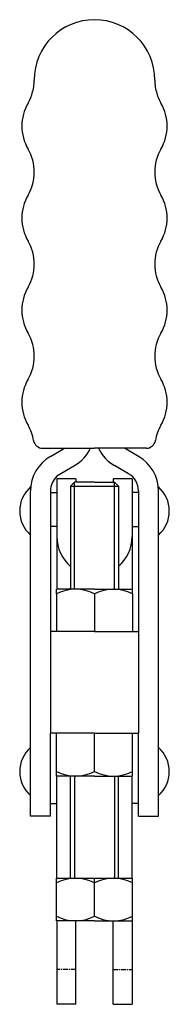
# Model space of a CAD drawing. Extents: x 37 to 74, y 73 to 319.
import ezdxf

# ---------------------------------------------------------------- set-up
doc = ezdxf.new("R2010")
doc.units = 0
doc.linetypes.add('CENTER', pattern=[2, 1.25, -0.25, 0.25, -0.25])
doc.layers.get('0').update_dxf_attribs({"linetype": 'CONTINUOUS'})
doc.layers.add('BRAUER-1', color=1, linetype='CENTER')

msp = doc.modelspace()

# ---------------------------------------------------------------- linework, layer by layer
for p, q in [((42.335, 211.527819), (55.299998, 211.527818)), ((44.299998, 209.507096), (47.799998, 211.527818)), ((68.264996, 211.527819), (55.299998, 211.527818)), ((66.299998, 209.507097), (62.799998, 211.527818)), ((45.899998, 204.657362), (50.299968, 207.197664)), ((63.799998, 205.176973), (60.300029, 207.197664)), ((50.599998, 203.846846), (45.899998, 203.846846)), ((45.899998, 203.846846), (45.899999, 176.30711)), ((50.299998, 203.016847), (49.299998, 202.016847)), ((49.299998, 202.016847), (49.299999, 176.30711)), ((49.299998, 202.016847), (61.299998, 202.016847)), ((55.299998, 203.016847), (50.299998, 203.016847)), ((50.299999, 176.30711), (50.299998, 203.016847)), ((50.599998, 203.846846), (50.599998, 203.016847)), ((55.299998, 203.016847), (60.299998, 203.016847)), ((59.999998, 203.846846), (59.999998, 203.016847)), ((64.699998, 203.846846), (59.999998, 203.846846)), ((60.299998, 203.016847), (61.299998, 202.016847)), ((60.299999, 176.30711), (60.299998, 203.016847)), ((61.299998, 202.016847), (61.299999, 176.30711)), ((64.699998, 203.846846), (64.699999, 176.30711)), ((39.299999, 119.646849), (39.299998, 200.846849)), ((44.299998, 200.846849), (44.299999, 165.716847)), ((44.299998, 200.446846), (45.899998, 200.446846)), ((66.299998, 200.446846), (64.699998, 200.446846)), ((66.299998, 200.846849), (66.299999, 165.716847)), ((71.299999, 119.646849), (71.299998, 200.846849)), ((45.899998, 192.008656), (44.299998, 192.008656)), ((64.699998, 192.008656), (66.299998, 192.008656)), ((55.299999, 176.30711), (45.799999, 176.30711)), ((45.799999, 175.158673), (45.799999, 176.30711)), ((45.799999, 175.158673), (45.799999, 165.65086)), ((55.299999, 176.30711), (64.799999, 176.30711)), ((55.299999, 175.158673), (55.299999, 165.65086)), ((64.799999, 175.158673), (64.799999, 176.30711)), ((64.799999, 175.158673), (64.799999, 165.65086)), ((55.299999, 165.716847), (44.299999, 165.716847)), ((44.299999, 165.716847), (44.299999, 140.316847)), ((55.299999, 165.716847), (66.299999, 165.716847)), ((66.299999, 165.716847), (66.299999, 140.316847)), ((55.299999, 140.316847), (44.299999, 140.316847)), ((44.299999, 119.646849), (44.299999, 140.316847)), ((45.799999, 129.613155), (45.799999, 140.269405)), ((55.299998, 130.761592), (55.299999, 140.269405)), ((55.299999, 140.316847), (66.299999, 140.316847)), ((64.799999, 129.613155), (64.799999, 140.269405)), ((66.299999, 119.646849), (66.299999, 140.316847)), ((55.299999, 129.613155), (45.799999, 129.613155)), ((45.9, 104.107103), (45.899999, 129.613155)), ((49.299999, 104.107103), (49.299999, 129.613155)), ((50.299999, 129.613155), (50.299999, 104.107103)), ((55.299999, 129.613155), (64.799999, 129.613155)), ((60.299999, 129.613155), (60.299999, 104.107103)), ((61.299999, 104.107103), (61.299999, 129.613155)), ((64.7, 104.107103), (64.699999, 129.613155)), ((44.299999, 122.746847), (45.899999, 122.746847)), ((66.299999, 122.746847), (64.699999, 122.746847)), ((44.299999, 119.646849), (39.299999, 119.646849)), ((66.299999, 119.646849), (71.299999, 119.646849)), ((45.799998, 104.107103), (64.799998, 104.107103)), ((45.799998, 93.450853), (45.799998, 104.107103)), ((55.299997, 94.59929), (55.299998, 104.107103)), ((64.799998, 93.450853), (64.799998, 104.107103)), ((55.299998, 93.450853), (45.799998, 93.450853)), ((45.9, 93.450853), (45.9, 72.6)), ((50.6, 72.6), (50.6, 93.450853)), ((55.299998, 93.450853), (64.799998, 93.450853)), ((60, 72.6), (60, 93.450853)), ((64.7, 93.450853), (64.7, 72.6)), ((50.6, 72.6), (45.9, 72.6)), ((60, 72.6), (64.7, 72.6))]:
    msp.add_line(p, q)
for centre, radius, start, end in [((55.300012, 303.527821), 15.071973, 0.000001, 179.999996), ((28.728039, 303.527822), 11.5, 329.999989, 359.999996), ((81.871979, 303.52782), 11.5, 179.99999, 210), ((48.64662, 292.027818), 11.5, 149.999986, 209.999976), ((61.953394, 292.027819), 11.500001, 330.00001, 30.000002), ((28.728033, 280.527822), 11.5, 329.999989, 29.999996), ((81.871979, 280.52782), 11.5, 149.999991, 210), ((48.646615, 269.027818), 11.5, 149.999989, 209.999976), ((61.953395, 269.027819), 11.5, 330.00001, 30.000005), ((28.728028, 257.527822), 11.5, 329.999986, 29.999996), ((81.871979, 257.52782), 11.5, 149.999991, 210), ((48.646609, 246.027818), 11.5, 149.999989, 209.999976), ((61.953395, 246.027819), 11.5, 330.00001, 30.000005), ((28.728022, 234.527822), 11.5, 329.999989, 29.999996), ((81.871979, 234.52782), 11.5, 149.999991, 210), ((48.646604, 223.027818), 11.5, 149.999989, 209.999976), ((61.953395, 223.027819), 11.5, 330.00001, 30.000005), ((28.728016, 211.527822), 11.5, 9.594055, 29.999996), ((81.87198, 211.52782), 11.5, 149.999991, 170.405935), ((42.335, 213.827819), 2.3, 189.594047, 270), ((68.264996, 213.827819), 2.3, 270, 350.405933), ((49.299998, 200.846849), 10, 120.000019, 180), ((45.299998, 215.857942), 10.000006, 299.999782, 334.34113), ((65.299998, 215.857942), 10.000006, 205.658871, 240.000222), ((61.299998, 200.846849), 10, 0, 59.999983), ((49.299998, 200.846849), 4.999997, 132.843673, 180.000001), ((61.299998, 200.846849), 4.999997, 0.000001, 59.999983), ((44.591501, 195.846846), 8, 131.409624, 228.590379), ((66.008496, 195.846846), 8, 311.409623, 48.590381), ((55.899998, 189.466846), 10, 180.000011, 228.700128), ((54.699998, 189.466846), 10, 311.299874, 359.999994), ((50.549999, 165.909762), 10.397348, 62.816148, 117.183854), ((60.049999, 165.909762), 10.397348, 62.816147, 117.183852), ((44.591502, 130.746847), 8, 131.409624, 228.590379), ((66.008497, 130.746847), 8, 311.409623, 48.590381), ((50.549999, 140.010503), 10.397348, 242.816131, 297.183847), ((60.049999, 140.010503), 10.397348, 242.816147, 297.183855), ((50.549998, 93.709755), 10.397348, 62.816153, 117.183869), ((60.049998, 93.709755), 10.397348, 62.816145, 117.183853), ((50.549998, 103.848201), 10.397348, 242.816131, 297.183847), ((60.049998, 103.848201), 10.397348, 242.816147, 297.183855)]:
    msp.add_arc(centre, radius, start, end)
at = {"layer": 'BRAUER-1'}
for p, q in [((50.6, 81.3), (45.9, 81.3)), ((60, 81.3), (64.7, 81.3))]:
    msp.add_line(p, q, dxfattribs=at)

doc.saveas('drawing.dxf')
